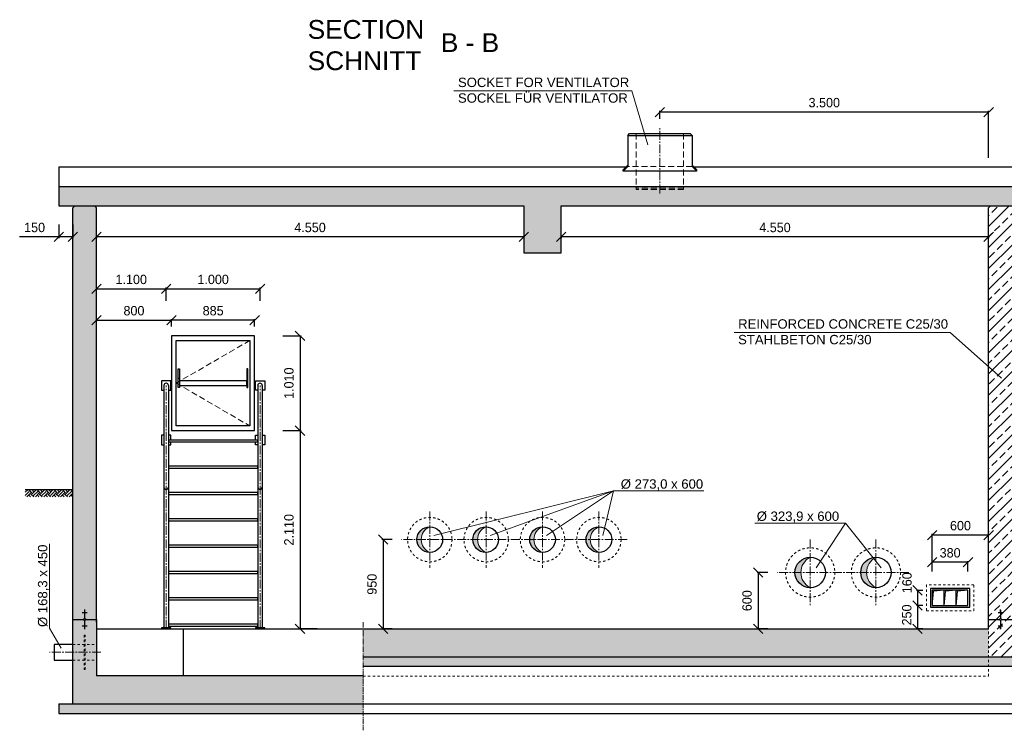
# Model space of a CAD drawing. Header units: millimetres. Extents: x -2065 to 128713, y -54195 to 32418.
# Tile 18 of 61: x 2333 to 12817, y -26317 to -18753. Entities that reach past the tile are written whole.
import ezdxf

# ---------------------------------------------------------------- set-up
doc = ezdxf.new("R2010")
doc.units = ezdxf.units.MM
for name, pattern in [('HIDDEN', [9.525, 6.35, -3.175]), ('JIS_02_1.0', [2, 1, -1]), ('MITTE2', [28.575, 19.05, -3.175, 3.175, -3.175])]:
    doc.linetypes.add(name, pattern=pattern)
doc.layers.add('Bemaßung', color=7, linetype='Continuous', lineweight=9)
for name, color, linetype in [('Beschriftung', 7, 'Continuous'), ('P-MU050ENTL', 7, 'Continuous'), ('POL_Bema', 7, 'Continuous')]:
    doc.layers.add(name, color=color, linetype=linetype)
doc.styles.add('LBB3.5M1000', font='isocp.shx', dxfattribs={"height": 3.5})
doc.dimstyles.new('DIN', dxfattribs={"dimtxt": 2.5, "dimasz": 2.5, "dimexe": 1.25, "dimexo": 0.625, "dimtad": 1, "dimtih": 1, "dimdec": 4, "dimdsep": 46, "dimlunit": 6, "dimtxsty": 'Standard', "dimcen": 2.5, "dimadec": 0, "dimazin": 0, "dimtfac": 1, "dimtdec": 4, "dimtmove": 0, "dimatfit": 3, "dimfxl": 0, "dimtvp": 1, "dimtolj": 1, "dimtzin": 0, "dimarcsym": 0})
pattern_1 = [(45, (0, 522.54), (-112.2532, 112.2532), []), (45, (112.25, 522.54), (-112.2532, 112.2532), [79.375, -39.6875])]

# ---------------------------------------------------------------- blocks, each defined once
blk = doc.blocks.new('_Oblique')
at = {"layer": 'POL_Bema', "color": 0, "lineweight": -2}
blk.add_line((-0.5, -0.5), (0.5, 0.5), dxfattribs=at)
blk = doc.blocks.new('*D120')
at = {"layer": 'Bemaßung', "color": 0, "lineweight": -2, "transparency": 16777216}
for p, q in [((12050, -24627), (12050, -24226)), ((12650, -24239), (12050, -24239)), ((12650, -24627), (12650, -24226))]:
    blk.add_line(p, q, dxfattribs=at)
at = {"layer": 'DEFPOINTS', "color": 0, "transparency": 16777216}
for p in [(12050, -24239), (12050, -24827), (12650, -24827)]:
    blk.add_point(p, dxfattribs=at)
at = {"layer": 'Bemaßung', "color": 0, "lineweight": -2, "transparency": 16777216, "xscale": 100, "yscale": 100, "zscale": 100, "rotation": 180}
blk.add_blockref('_Oblique', (12050, -24239), dxfattribs=at)
at = {"layer": 'Bemaßung', "color": 0, "lineweight": -2, "transparency": 16777216, "xscale": 100, "yscale": 100, "zscale": 100}
blk.add_blockref('_Oblique', (12650, -24239), dxfattribs=at)
at = {"layer": 'Bemaßung', "color": 0, "transparency": 16777216, "insert": (12350, -24139), "char_height": 100, "attachment_point": 5}
blk.add_mtext('\\A1;600', dxfattribs=at)
blk = doc.blocks.new('*D121')
at = {"layer": 'Bemaßung', "color": 0, "lineweight": -2, "transparency": 16777216}
for p, q in [((12050, -24627), (12050, -24515)), ((12430, -24528), (12050, -24528)), ((12430, -24627), (12430, -24515))]:
    blk.add_line(p, q, dxfattribs=at)
at = {"layer": 'DEFPOINTS', "color": 0, "transparency": 16777216}
for p in [(12050, -24528), (12050, -24827), (12430, -24827)]:
    blk.add_point(p, dxfattribs=at)
at = {"layer": 'Bemaßung', "color": 0, "lineweight": -2, "transparency": 16777216, "xscale": 100, "yscale": 100, "zscale": 100, "rotation": 180}
blk.add_blockref('_Oblique', (12050, -24528), dxfattribs=at)
at = {"layer": 'Bemaßung', "color": 0, "lineweight": -2, "transparency": 16777216, "xscale": 100, "yscale": 100, "zscale": 100}
blk.add_blockref('_Oblique', (12430, -24528), dxfattribs=at)
at = {"layer": 'Bemaßung', "color": 0, "transparency": 16777216, "insert": (12240, -24428), "char_height": 100, "attachment_point": 5}
blk.add_mtext('\\A1;380', dxfattribs=at)
blk = doc.blocks.new('*D122')
at = {"layer": 'Bemaßung', "color": 0, "lineweight": -2, "transparency": 16777216}
for p, q in [((11950, -24987), (11881, -24987)), ((11894, -24987), (11894, -25237)), ((11950, -25237), (11881, -25237))]:
    blk.add_line(p, q, dxfattribs=at)
at = {"layer": 'DEFPOINTS', "color": 0, "transparency": 16777216}
for p in [(12050, -24987), (11894, -25237), (12050, -25237)]:
    blk.add_point(p, dxfattribs=at)
at = {"layer": 'Bemaßung', "color": 0, "lineweight": -2, "transparency": 16777216, "xscale": 100, "yscale": 100, "zscale": 100}
for p, rotation in [((11894, -24987), 90), ((11894, -25237), 270)]:
    blk.add_blockref('_Oblique', p, dxfattribs=dict(at, rotation=rotation))
at = {"layer": 'Bemaßung', "color": 0, "transparency": 16777216, "insert": (11779, -25089), "char_height": 100, "attachment_point": 5, "rotation": 90}
blk.add_mtext('\\A1;250', dxfattribs=at)
blk = doc.blocks.new('*D123')
at = {"layer": 'Bemaßung', "color": 0, "lineweight": -2, "transparency": 16777216}
for p, q in [((11950, -24827), (11881, -24827)), ((11894, -24827), (11894, -24987)), ((11950, -24987), (11881, -24987))]:
    blk.add_line(p, q, dxfattribs=at)
at = {"layer": 'DEFPOINTS', "color": 0, "transparency": 16777216}
for p in [(12050, -24827), (11894, -24987), (12050, -24987)]:
    blk.add_point(p, dxfattribs=at)
at = {"layer": 'Bemaßung', "color": 0, "lineweight": -2, "transparency": 16777216, "xscale": 100, "yscale": 100, "zscale": 100}
for p, rotation in [((11894, -24827), 90), ((11894, -24987), 270)]:
    blk.add_blockref('_Oblique', p, dxfattribs=dict(at, rotation=rotation))
at = {"layer": 'Bemaßung', "color": 0, "transparency": 16777216, "insert": (11781, -24746), "char_height": 100, "attachment_point": 5, "rotation": 90}
blk.add_mtext('\\A1;160', dxfattribs=at)
blk = doc.blocks.new('*D170')
at = {"layer": 'Bemaßung', "color": 0, "lineweight": -2, "transparency": 16777216}
for p, q in [((10300, -24637), (10184, -24637)), ((10197, -24637), (10197, -25237)), ((10300, -25237), (10184, -25237))]:
    blk.add_line(p, q, dxfattribs=at)
at = {"layer": 'DEFPOINTS', "color": 0, "transparency": 16777216}
for p in [(10400, -24637), (10197, -25237), (10400, -25237)]:
    blk.add_point(p, dxfattribs=at)
at = {"layer": 'Bemaßung', "color": 0, "lineweight": -2, "transparency": 16777216, "xscale": 100, "yscale": 100, "zscale": 100}
for p, rotation in [((10197, -24637), 90), ((10197, -25237), 270)]:
    blk.add_blockref('_Oblique', p, dxfattribs=dict(at, rotation=rotation))
at = {"layer": 'Bemaßung', "color": 0, "transparency": 16777216, "insert": (10078, -24937), "char_height": 100, "attachment_point": 5, "rotation": 90}
blk.add_mtext('\\A1;600', dxfattribs=at)
blk = doc.blocks.new('*D393')
at = {"layer": 'Bemaßung', "color": 0, "lineweight": -2, "transparency": 16777216}
for p, q in [((8100, -21065), (8100, -21077)), ((12650, -21065), (8100, -21065)), ((12650, -21065), (12650, -21077))]:
    blk.add_line(p, q, dxfattribs=at)
at = {"layer": 'DEFPOINTS', "color": 0, "transparency": 16777216}
for p in [(8100, -20965), (12650, -20965), (8100, -21065)]:
    blk.add_point(p, dxfattribs=at)
at = {"layer": 'Bemaßung', "color": 0, "lineweight": -2, "transparency": 16777216, "xscale": 100, "yscale": 100, "zscale": 100, "rotation": 180}
blk.add_blockref('_Oblique', (8100, -21065), dxfattribs=at)
at = {"layer": 'Bemaßung', "color": 0, "lineweight": -2, "transparency": 16777216, "xscale": 100, "yscale": 100, "zscale": 100}
blk.add_blockref('_Oblique', (12650, -21065), dxfattribs=at)
at = {"layer": 'Bemaßung', "color": 0, "transparency": 16777216, "insert": (10375, -20965), "char_height": 100, "attachment_point": 5}
blk.add_mtext('\\A1;4.550', dxfattribs=at)
blk = doc.blocks.new('*D394')
at = {"color": 0, "lineweight": -2, "transparency": 16777216}
for p, q in [((9150, -19809), (9150, -19723)), ((12650, -19736), (9150, -19736)), ((12650, -20224), (12650, -19723))]:
    blk.add_line(p, q, dxfattribs=at)
at = {"layer": 'DEFPOINTS', "color": 0, "transparency": 16777216}
for p in [(9150, -19736), (9150, -19909), (12650, -20324)]:
    blk.add_point(p, dxfattribs=at)
at = {"color": 0, "lineweight": -2, "transparency": 16777216, "xscale": 100, "yscale": 100, "zscale": 100, "rotation": 180}
blk.add_blockref('_Oblique', (9150, -19736), dxfattribs=at)
at = {"color": 0, "lineweight": -2, "transparency": 16777216, "xscale": 100, "yscale": 100, "zscale": 100}
blk.add_blockref('_Oblique', (12650, -19736), dxfattribs=at)
at = {"color": 0, "transparency": 16777216, "insert": (10900, -19636), "char_height": 100, "attachment_point": 5}
blk.add_mtext('\\A1;3.500', dxfattribs=at)
blk = doc.blocks.new('*D395')
at = {"color": 0, "lineweight": -2, "transparency": 16777216}
for p, q in [((2750, -20934), (2750, -21077)), ((2900, -20934), (2900, -21077)), ((2750, -21065), (2333, -21065)), ((2900, -21065), (2750, -21065))]:
    blk.add_line(p, q, dxfattribs=at)
at = {"layer": 'DEFPOINTS', "color": 0, "transparency": 16777216}
for p in [(2750, -20734), (2900, -20734), (2750, -21065)]:
    blk.add_point(p, dxfattribs=at)
at = {"color": 0, "lineweight": -2, "transparency": 16777216, "xscale": 100, "yscale": 100, "zscale": 100, "rotation": 180}
blk.add_blockref('_Oblique', (2750, -21065), dxfattribs=at)
at = {"color": 0, "lineweight": -2, "transparency": 16777216, "xscale": 100, "yscale": 100, "zscale": 100}
blk.add_blockref('_Oblique', (2900, -21065), dxfattribs=at)
at = {"color": 0, "transparency": 16777216, "insert": (2492, -20965), "char_height": 100, "attachment_point": 5}
blk.add_mtext('\\A1;150', dxfattribs=at)
blk = doc.blocks.new('*D487')
at = {"layer": 'Bemaßung', "color": 0, "lineweight": -2, "transparency": 16777216}
for p, q in [((3950, -22017), (3950, -21939)), ((4835, -21951), (3950, -21951)), ((4835, -22017), (4835, -21939))]:
    blk.add_line(p, q, dxfattribs=at)
at = {"layer": 'DEFPOINTS', "color": 0, "transparency": 16777216}
for p in [(3950, -21951), (3950, -22117), (4835, -22117)]:
    blk.add_point(p, dxfattribs=at)
at = {"layer": 'Bemaßung', "color": 0, "lineweight": -2, "transparency": 16777216, "xscale": 100, "yscale": 100, "zscale": 100, "rotation": 180}
blk.add_blockref('_Oblique', (3950, -21951), dxfattribs=at)
at = {"layer": 'Bemaßung', "color": 0, "lineweight": -2, "transparency": 16777216, "xscale": 100, "yscale": 100, "zscale": 100}
blk.add_blockref('_Oblique', (4835, -21951), dxfattribs=at)
at = {"layer": 'Bemaßung', "color": 0, "transparency": 16777216, "insert": (4393, -21851), "char_height": 100, "attachment_point": 5}
blk.add_mtext('\\A1;885', dxfattribs=at)
blk = doc.blocks.new('*D485')
at = {"layer": 'Bemaßung', "color": 0, "lineweight": -2, "transparency": 16777216}
for p, q in [((3150, -22017), (3150, -21939)), ((3150, -21951), (3950, -21951)), ((3950, -22017), (3950, -21939))]:
    blk.add_line(p, q, dxfattribs=at)
at = {"layer": 'DEFPOINTS', "color": 0, "transparency": 16777216}
for p in [(3950, -21951), (3150, -22117), (3950, -22117)]:
    blk.add_point(p, dxfattribs=at)
at = {"layer": 'Bemaßung', "color": 0, "lineweight": -2, "transparency": 16777216, "xscale": 100, "yscale": 100, "zscale": 100, "rotation": 180}
blk.add_blockref('_Oblique', (3150, -21951), dxfattribs=at)
at = {"layer": 'Bemaßung', "color": 0, "lineweight": -2, "transparency": 16777216, "xscale": 100, "yscale": 100, "zscale": 100}
blk.add_blockref('_Oblique', (3950, -21951), dxfattribs=at)
at = {"layer": 'Bemaßung', "color": 0, "transparency": 16777216, "insert": (3550, -21851), "char_height": 100, "attachment_point": 5}
blk.add_mtext('\\A1;800', dxfattribs=at)
blk = doc.blocks.new('*D488')
at = {"layer": 'Bemaßung', "color": 0, "lineweight": -2, "transparency": 16777216}
for p, q in [((3893, -21747), (3893, -21605)), ((3893, -21618), (4893, -21618)), ((4893, -21747), (4893, -21605))]:
    blk.add_line(p, q, dxfattribs=at)
at = {"layer": 'DEFPOINTS', "color": 0, "transparency": 16777216}
for p in [(4893, -21618), (3893, -22647), (4893, -22647)]:
    blk.add_point(p, dxfattribs=at)
at = {"layer": 'Bemaßung', "color": 0, "lineweight": -2, "transparency": 16777216, "xscale": 100, "yscale": 100, "zscale": 100, "rotation": 180}
blk.add_blockref('_Oblique', (3893, -21618), dxfattribs=at)
at = {"layer": 'Bemaßung', "color": 0, "lineweight": -2, "transparency": 16777216, "xscale": 100, "yscale": 100, "zscale": 100}
blk.add_blockref('_Oblique', (4893, -21618), dxfattribs=at)
at = {"layer": 'Bemaßung', "color": 0, "transparency": 16777216, "insert": (4393, -21518), "char_height": 100, "attachment_point": 5}
blk.add_mtext('\\A1;1.000', dxfattribs=at)
blk = doc.blocks.new('*D486')
at = {"layer": 'Bemaßung', "color": 0, "lineweight": -2, "transparency": 16777216}
for p, q in [((3150, -21747), (3150, -21605)), ((3150, -21618), (3893, -21618)), ((3893, -21747), (3893, -21605))]:
    blk.add_line(p, q, dxfattribs=at)
at = {"layer": 'DEFPOINTS', "color": 0, "transparency": 16777216}
for p in [(3893, -21618), (3150, -22647), (3893, -22647)]:
    blk.add_point(p, dxfattribs=at)
at = {"layer": 'Bemaßung', "color": 0, "lineweight": -2, "transparency": 16777216, "xscale": 100, "yscale": 100, "zscale": 100, "rotation": 180}
blk.add_blockref('_Oblique', (3150, -21618), dxfattribs=at)
at = {"layer": 'Bemaßung', "color": 0, "lineweight": -2, "transparency": 16777216, "xscale": 100, "yscale": 100, "zscale": 100}
blk.add_blockref('_Oblique', (3893, -21618), dxfattribs=at)
at = {"layer": 'Bemaßung', "color": 0, "transparency": 16777216, "insert": (3521, -21518), "char_height": 100, "attachment_point": 5}
blk.add_mtext('\\A1;1.100', dxfattribs=at)
blk = doc.blocks.new('*D483')
at = {"layer": 'Bemaßung', "color": 0, "lineweight": -2, "transparency": 16777216}
for p, q in [((5135, -23127), (5331, -23127)), ((5318, -23127), (5318, -25237)), ((5500, -25237), (5331, -25237))]:
    blk.add_line(p, q, dxfattribs=at)
at = {"layer": 'DEFPOINTS', "color": 0, "transparency": 16777216}
for p in [(4835, -23127), (5200, -25237), (5318, -25237)]:
    blk.add_point(p, dxfattribs=at)
at = {"layer": 'Bemaßung', "color": 0, "lineweight": -2, "transparency": 16777216, "xscale": 100, "yscale": 100, "zscale": 100}
for p, rotation in [((5318, -23127), 90), ((5318, -25237), 270)]:
    blk.add_blockref('_Oblique', p, dxfattribs=dict(at, rotation=rotation))
at = {"layer": 'Bemaßung', "color": 0, "transparency": 16777216, "insert": (5200, -24182), "char_height": 100, "attachment_point": 5, "rotation": 90}
blk.add_mtext('\\A1;2.110', dxfattribs=at)
blk = doc.blocks.new('*D484')
at = {"layer": 'Bemaßung', "color": 0, "lineweight": -2, "transparency": 16777216}
for p, q in [((5135, -22117), (5331, -22117)), ((5318, -22117), (5318, -23127)), ((5135, -23127), (5331, -23127))]:
    blk.add_line(p, q, dxfattribs=at)
at = {"layer": 'DEFPOINTS', "color": 0, "transparency": 16777216}
for p in [(4835, -22117), (4835, -23127), (5318, -23127)]:
    blk.add_point(p, dxfattribs=at)
at = {"layer": 'Bemaßung', "color": 0, "lineweight": -2, "transparency": 16777216, "xscale": 100, "yscale": 100, "zscale": 100}
for p, rotation in [((5318, -22117), 90), ((5318, -23127), 270)]:
    blk.add_blockref('_Oblique', p, dxfattribs=dict(at, rotation=rotation))
at = {"layer": 'Bemaßung', "color": 0, "transparency": 16777216, "insert": (5200, -22622), "char_height": 100, "attachment_point": 5, "rotation": 90}
blk.add_mtext('\\A1;1.010', dxfattribs=at)
blk = doc.blocks.new('*D489')
at = {"layer": 'Bemaßung', "color": 0, "lineweight": -2, "transparency": 16777216}
for p, q in [((6300, -24287), (6190, -24287)), ((6203, -24287), (6203, -25237)), ((6300, -25237), (6190, -25237))]:
    blk.add_line(p, q, dxfattribs=at)
at = {"layer": 'DEFPOINTS', "color": 0, "transparency": 16777216}
for p in [(6400, -24287), (6203, -25237), (6400, -25237)]:
    blk.add_point(p, dxfattribs=at)
at = {"layer": 'Bemaßung', "color": 0, "lineweight": -2, "transparency": 16777216, "xscale": 100, "yscale": 100, "zscale": 100}
for p, rotation in [((6203, -24287), 90), ((6203, -25237), 270)]:
    blk.add_blockref('_Oblique', p, dxfattribs=dict(at, rotation=rotation))
at = {"layer": 'Bemaßung', "color": 0, "transparency": 16777216, "insert": (6085, -24762), "char_height": 100, "attachment_point": 5, "rotation": 90}
blk.add_mtext('\\A1;950', dxfattribs=at)
blk = doc.blocks.new('*D490')
at = {"layer": 'Bemaßung', "color": 0, "lineweight": -2, "transparency": 16777216}
for p, q in [((3150, -21065), (3150, -21077)), ((7700, -21065), (3150, -21065)), ((7700, -21065), (7700, -21077))]:
    blk.add_line(p, q, dxfattribs=at)
at = {"layer": 'DEFPOINTS', "color": 0, "transparency": 16777216}
for p in [(3150, -20965), (7700, -20965), (3150, -21065)]:
    blk.add_point(p, dxfattribs=at)
at = {"layer": 'Bemaßung', "color": 0, "lineweight": -2, "transparency": 16777216, "xscale": 100, "yscale": 100, "zscale": 100, "rotation": 180}
blk.add_blockref('_Oblique', (3150, -21065), dxfattribs=at)
at = {"layer": 'Bemaßung', "color": 0, "lineweight": -2, "transparency": 16777216, "xscale": 100, "yscale": 100, "zscale": 100}
blk.add_blockref('_Oblique', (7700, -21065), dxfattribs=at)
at = {"layer": 'Bemaßung', "color": 0, "transparency": 16777216, "insert": (5425, -20965), "char_height": 100, "attachment_point": 5}
blk.add_mtext('\\A1;4.550', dxfattribs=at)

msp = doc.modelspace()

# ---------------------------------------------------------------- hatches: boundary and pattern name
at = {"lineweight": 5}
h = msp.add_hatch(dxfattribs=at)
h.set_pattern_fill('ANSI33', color=256, scale=25)
h.set_pattern_definition([(45, (10525, -23284.89), (-112.2532, 112.2532), []), (45, (10637.25, -23284.89), (-112.2532, 112.2532), [79.375, -39.6875])])
h.paths.add_polyline_path([(2750, -20733.76054), (2750, -20533.02249), (18300, -20533.02249), (18300, -20733.76054), (8100, -20733.76054), (8100, -21233.98549), (7700, -21233.98549), (7700, -20733.76054)])
h.paths.add_polyline_path([(5991.64545, -25736.76054), (5991.64545, -26036.76054), (2900, -26036.76054), (2900, -20753.76054), (2920, -20733.76054), (3130, -20733.76054), (3150, -20753.76054), (3150, -25736.76054)])
h.paths.add_polyline_path([(5991.64545, -25236.76054), (12650, -25236.76054), (12650, -25536.76054), (5991.64545, -25536.76054)])
h = msp.add_hatch(dxfattribs=at)
h.set_pattern_fill('ANSI33', color=256, scale=25)
h.set_pattern_definition(pattern_1)
h.paths.add_polyline_path([(13680, -24288.62716), (13680, -24285.10726), (13675, -24285.10726), (13675, -24288.62716)], flags=17)
edge = h.paths.add_edge_path()
edge.add_line((13800, -24384.76054), (13685.35253, -24384.76054))
edge.add_arc((13675, -24384.76054), 10.35253, -180, 0, ccw=False)
edge.add_line((13664.64747, -24384.76054), (13550, -24384.76054))
edge.add_line((13550, -24384.76054), (13550, -24484.76054))
edge.add_line((13550, -24484.76054), (13542, -24484.76054))
edge.add_line((13542, -24484.76054), (12908, -24484.76054))
edge.add_line((12908, -24484.76054), (12900, -24484.76054))
edge.add_line((12900, -24484.76054), (12900, -20753.76054))
edge.add_line((12900, -20753.76054), (12880, -20733.76054))
edge.add_line((12880, -20733.76054), (12670, -20733.76054))
edge.add_line((12670, -20733.76054), (12650, -20753.76054))
edge.add_line((12650, -20753.76054), (12650, -25136.76054))
edge.add_line((12650, -25136.76054), (12764.64747, -25136.76054))
edge.add_arc((12775, -25136.76054), 10.35253, 0, 180, ccw=False)
edge.add_line((12785.35253, -25136.76054), (12900, -25136.76054))
edge.add_line((12900, -25136.76054), (12900, -24784.76054))
edge.add_line((12900, -24784.76054), (13800, -24784.76054))
edge.add_line((13800, -24784.76054), (13800, -24384.76054))
h.paths.add_polyline_path([(13675, -24456.25458), (13675, -24459.77448), (13680, -24459.77448), (13700, -24456.25458)], flags=16)
h.paths.add_polyline_path([(12775, -25065.2665), (12775, -25061.74659), (12770, -25061.74659), (12750, -25065.2665)], flags=16)
h = msp.add_hatch(dxfattribs=at)
h.set_pattern_fill('EARTH', color=256, scale=10, angle=45)
h.set_pattern_definition([(45, (-15014.69, 321.554), (7e-15, 89.80256), [63.5, -63.5]), (45, (-15031.53, 338.39), (7e-15, 89.80256), [63.5, -63.5]), (45, (-15048.37, 355.23), (7e-15, 89.80256), [63.5, -63.5]), (135, (-15048.37, 366.456), (-89.80256, 7e-15), [63.5, -63.5]), (135, (-15031.53, 383.293), (-89.80256, 7e-15), [63.5, -63.5]), (135, (-15014.69, 400.13), (-89.80256, 7e-15), [63.5, -63.5])])
h.paths.add_polyline_path([(2392.30297, -23754.76054), (2896.57062, -23754.76054), (2896.57062, -23832.1036), (2392.30297, -23832.1036)])
h = msp.add_hatch(color=256, dxfattribs=at)
h.dxf.hatch_style = 1
h.paths.add_polyline_path([(6700, -24150.26054, 0.4142135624), (6563.5, -24286.76054), (6608.65875, -24286.76054, -0.3037195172)])
h.paths.add_polyline_path([(6608.65875, -24286.76054), (6563.5, -24286.76054, 0.4142135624), (6700, -24423.26054, -0.3037195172)])
h = msp.add_hatch(color=256, dxfattribs=at)
h.dxf.hatch_style = 1
h.paths.add_polyline_path([(7300, -24150.26054, 0.4142135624), (7163.5, -24286.76054), (7208.65875, -24286.76054, -0.3037195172)])
h.paths.add_polyline_path([(7208.65875, -24286.76054), (7163.5, -24286.76054, 0.4142135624), (7300, -24423.26054, -0.3037195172)])
h = msp.add_hatch(color=256, dxfattribs=at)
h.dxf.hatch_style = 1
h.paths.add_polyline_path([(7900, -24150.26054, 0.4142135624), (7763.5, -24286.76054), (7808.65875, -24286.76054, -0.3037195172)])
h.paths.add_polyline_path([(7808.65875, -24286.76054), (7763.5, -24286.76054, 0.4142135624), (7900, -24423.26054, -0.3037195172)])
h = msp.add_hatch(color=256, dxfattribs=at)
h.dxf.hatch_style = 1
h.paths.add_polyline_path([(8500, -24150.26054, 0.4142135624), (8363.5, -24286.76054), (8408.65875, -24286.76054, -0.3037195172)])
h.paths.add_polyline_path([(8408.65875, -24286.76054), (8363.5, -24286.76054, 0.4142135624), (8500, -24423.26054, -0.3037195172)])
h = msp.add_hatch(color=256, dxfattribs=at)
h.dxf.hatch_style = 1
h.paths.add_polyline_path([(10750, -24474.81054, 0.4142135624), (10588.05, -24636.76054), (10650.97315, -24636.76054, -0.2815049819)])
h.paths.add_polyline_path([(10650.97315, -24636.76054), (10588.05, -24636.76054, 0.4142135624), (10750, -24798.71054, -0.2815049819)])
h = msp.add_hatch(color=256, dxfattribs=at)
h.dxf.hatch_style = 1
h.paths.add_polyline_path([(11450, -24474.81054, 0.4142135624), (11288.05, -24636.76054), (11350.97315, -24636.76054, -0.2815049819)])
h.paths.add_polyline_path([(11350.97315, -24636.76054), (11288.05, -24636.76054, 0.4142135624), (11450, -24798.71054, -0.2815049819)])
at = {"lineweight": 18}
h = msp.add_hatch(color=256, dxfattribs=at)
h.dxf.hatch_style = 1
h.paths.add_polyline_path([(12063.56353, -24836.72869), (12176.666, -24826.76054), (12050, -24826.76054), (12050, -24986.76054)])
h = msp.add_hatch(color=256, dxfattribs=at)
h.dxf.hatch_style = 1
h.paths.add_polyline_path([(12190.22953, -24836.72869), (12303.332, -24826.76054), (12176.666, -24826.76054), (12176.666, -24986.76054)])
h = msp.add_hatch(color=256, dxfattribs=at)
h.dxf.hatch_style = 1
h.paths.add_polyline_path([(12316.89753, -24836.72869), (12430, -24826.76054), (12303.334, -24826.76054), (12303.334, -24986.76054)])
at = {"lineweight": 5}
h = msp.add_hatch(dxfattribs=at)
h.set_pattern_fill('ANSI33', color=256, scale=25)
h.set_pattern_definition([(45, (2900, 522.54), (-112.2532, 112.2532), []), (45, (3012.25, 522.54), (-112.2532, 112.2532), [79.375, -39.6875])])
h.paths.add_polyline_path([(3035.35253, -25136.76054, 1), (3014.64747, -25136.76054, 1)])
h = msp.add_hatch(dxfattribs=at)
h.set_pattern_fill('ANSI33', color=256, scale=25)
h.set_pattern_definition(pattern_1)
h.paths.add_polyline_path([(12900, -25136.76054), (12785.35253, -25136.76054, -1), (12764.64747, -25136.76054), (12650, -25136.76054), (12650, -25236.76054), (12650, -25536.76054), (12900, -25536.76054)])
h = msp.add_hatch(dxfattribs=at)
h.set_pattern_fill('ANSI33', color=256, scale=25)
h.set_pattern_definition([(45, (0, -8241.26), (-112.2532, 112.2532), []), (45, (112.25, -8241.26), (-112.2532, 112.2532), [79.375, -39.6875])])
h.paths.add_polyline_path([(12764.64747, -25136.76054, 1), (12785.35253, -25136.76054, 1)])
h = msp.add_hatch()
h.set_pattern_fill('BETON_UNBEWEHRT', color=256, scale=200, angle=90, pattern_type=2)
h.set_pattern_definition([(135, (7900, -25801.405), (-35.35534, -35.35534), [25, -12.5])])
h.paths.add_polyline_path([(13050, -25536.76054), (5991.64545, -25536.76054), (5991.64545, -25636.76054), (13050, -25636.76054)])
h.paths.add_polyline_path([(2750, -26136.76054), (5991.64545, -26136.76054), (5991.64545, -26036.76054), (2750, -26036.76054)])

# ---------------------------------------------------------------- linework, layer by layer
at = {"linetype": 'MITTE2', "lineweight": 18, "ltscale": 5}
for p, q in [((9150, -20603.73458), (9150, -19908.66219)), ((3892.5, -25236.76054), (3892.5, -22646.76054)), ((4892.5, -25236.76054), (4892.5, -22646.76054)), ((6700, -23986.76054), (6700, -24586.76054)), ((7300, -23986.76054), (7300, -24586.76054)), ((7900, -23986.76054), (7900, -24586.76054)), ((8500, -23986.76054), (8500, -24586.76054)), ((8800, -24286.76054), (6400, -24286.76054)), ((10750, -24286.76054), (10750, -24986.76054)), ((11450, -24286.76054), (11450, -24986.76054)), ((11800, -24636.76054), (10400, -24636.76054)), ((3199, -25486.76054), (2649, -25486.76054))]:
    msp.add_line(p, q, dxfattribs=at)
for p, q in [((8807.5, -19985.53302), (8827.5, -19965.53302)), ((8807.5, -19985.53302), (8807.5, -20315.53302)), ((8807.5, -19985.53302), (9492.5, -19985.53302)), ((8827.5, -19965.53302), (9472.5, -19965.53302)), ((9492.5, -19985.53302), (9472.5, -19965.53302)), ((9492.5, -19985.53302), (9492.5, -20315.53302)), ((8784.25878, -20323.62425), (2750, -20323.62425)), ((2750, -20323.62425), (2750, -20687.25938)), ((8807.5, -20300.38302), (8757.5, -20350.38302)), ((8807.5, -20315.53302), (8757.5, -20365.53302)), ((9492.5, -20300.38302), (9542.5, -20350.38302)), ((9492.5, -20315.53302), (9542.5, -20365.53302)), ((18300, -20323.62425), (9515.74122, -20323.62425)), ((8757.5, -20365.53302), (8757.5, -20350.38302)), ((9542.5, -20365.53302), (8757.5, -20365.53302)), ((9542.5, -20365.53302), (9542.5, -20350.38302)), ((18300, -20533.02249), (2750, -20533.02249)), ((2750, -20533.02249), (2750, -20733.76054)), ((2750, -20733.76054), (7700, -20733.76054)), ((2900, -20753.76054), (2920, -20733.76054)), ((2900, -25166.76054), (2900, -20753.76054)), ((3150, -20753.76054), (3130, -20733.76054)), ((3150, -25166.76054), (3150, -20753.76054)), ((7700, -20733.76054), (7700, -21233.98549)), ((8100, -20733.76054), (18300, -20733.76054)), ((8100, -21233.98549), (8100, -20733.76054)), ((12650, -20753.76054), (12670, -20733.76054)), ((12650, -25236.76054), (12650, -20753.76054)), ((7700, -21233.98549), (8100, -21233.98549)), ((4021.68057, -22568.47158), (4033.97141, -22568.47158)), ((4763.31943, -22568.47158), (4751.02859, -22568.47158)), ((3868.35, -22646.76054), (3868.35, -25226.76054)), ((3916.65, -22646.76054), (3916.65, -25226.76054)), ((4868.35, -22646.76054), (4868.35, -25226.76054)), ((4916.65, -22646.76054), (4916.65, -25226.76054)), ((2392.30297, -23754.76054), (2900, -23754.76054)), ((12650, -24484.76054), (12650, -24384.76054)), ((12176.668, -24986.76054), (12176.668, -24826.76054)), ((12303.334, -24986.76054), (12303.334, -24826.76054)), ((3030, -25037.10726), (3020, -25037.10726)), ((3030, -25040.62716), (3020, -25040.62716)), ((3030, -25044.14707), (3020, -25044.14707)), ((3030, -25047.66697), (3020, -25047.66697)), ((3030, -25051.18688), (3020, -25051.18688)), ((3030, -25054.70678), (3020, -25054.70678)), ((3025, -25036.76054), (3025, -25126.40801)), ((12780, -25037.10726), (12770, -25037.10726)), ((12780, -25040.62716), (12770, -25040.62716)), ((12780, -25044.14707), (12770, -25044.14707)), ((12780, -25047.66697), (12770, -25047.66697)), ((12780, -25051.18688), (12770, -25051.18688)), ((12780, -25054.70678), (12770, -25054.70678)), ((12775, -25036.76054), (12775, -25126.40801)), ((2900, -25136.76054), (3014.64747, -25136.76054)), ((3050, -25065.2665), (3000, -25065.2665)), ((3030, -25058.22669), (3020, -25058.22669)), ((3030, -25061.74659), (3020, -25061.74659)), ((3025, -25147.11307), (3025, -25236.76054)), ((3035.35253, -25136.76054), (3150, -25136.76054)), ((3150, -25136.76054), (3150, -25236.76054)), ((12650, -25136.76054), (12764.64747, -25136.76054)), ((12800, -25065.2665), (12750, -25065.2665)), ((12780, -25058.22669), (12770, -25058.22669)), ((12780, -25061.74659), (12770, -25061.74659)), ((12775, -25147.11307), (12775, -25236.76054)), ((12785.35253, -25136.76054), (12900, -25136.76054)), ((2900, -26036.76054), (2900, -25166.76054)), ((3050, -25208.25458), (3000, -25208.25458)), ((3030, -25211.77448), (3020, -25211.77448)), ((3030, -25215.29439), (3020, -25215.29439)), ((3030, -25218.81429), (3020, -25218.81429)), ((3030, -25222.3342), (3020, -25222.3342)), ((3030, -25225.8541), (3020, -25225.8541)), ((3030, -25229.37401), (3020, -25229.37401)), ((3030, -25232.89391), (3020, -25232.89391)), ((3030, -25236.41382), (3020, -25236.41382)), ((3150, -25236.76054), (12650, -25236.76054)), ((3150, -25236.76054), (3150, -25736.76054)), ((4075, -25236.76054), (4075, -25736.76054)), ((12800, -25208.25458), (12750, -25208.25458)), ((12780, -25211.77448), (12770, -25211.77448)), ((12780, -25215.29439), (12770, -25215.29439)), ((12780, -25218.81429), (12770, -25218.81429)), ((12780, -25222.3342), (12770, -25222.3342)), ((12780, -25225.8541), (12770, -25225.8541)), ((12780, -25229.37401), (12770, -25229.37401)), ((12780, -25232.89391), (12770, -25232.89391)), ((12780, -25236.41382), (12770, -25236.41382)), ((13050, -25536.76054), (5991.64545, -25536.76054)), ((13050, -25636.76054), (5991.64545, -25636.76054)), ((5991.64545, -25736.76054), (3150, -25736.76054)), ((2750, -26036.76054), (5991.64545, -26036.76054)), ((2750, -26036.76054), (2750, -26136.76054)), ((5991.64545, -26036.76054), (13050, -26036.76054)), ((2750, -26136.76054), (13050, -26136.76054))]:
    msp.add_line(p, q)
at = {"linetype": 'HIDDEN', "lineweight": 18, "ltscale": 10}
for p, q in [((8897.5, -19965.53302), (8897.5, -20561.34272)), ((9402.5, -19965.53302), (9402.5, -20561.34272)), ((9492.5, -20315.53302), (8807.5, -20315.53302)), ((9402.5, -20546.19272), (8897.5, -20546.19272)), ((9402.5, -20561.34272), (8897.5, -20561.34272)), ((4785, -22166.76054), (4000, -22621.76054)), ((4000, -22621.76054), (4785, -23076.76054))]:
    msp.add_line(p, q, dxfattribs=at)
at = {"lineweight": 18}
for p, q in [((12050, -24986.76054), (12063.56353, -24836.72869)), ((12176.666, -24826.76054), (12063.56353, -24836.72869)), ((12176.666, -24986.76054), (12190.22953, -24836.72869)), ((12303.332, -24826.76054), (12190.22953, -24836.72869)), ((12303.334, -24986.76054), (12316.89753, -24836.72869)), ((12430, -24826.76054), (12316.89753, -24836.72869))]:
    msp.add_line(p, q, dxfattribs=at)
at = {"linetype": 'MITTE2', "lineweight": 18, "ltscale": 3}
msp.add_line((5991.64545, -25166.76054), (5991.64545, -26316.76054), dxfattribs=at)
at = {"linetype": 'JIS_02_1.0', "lineweight": 18, "ltscale": 25}
for p, q in [((12650, -25741.76054), (12650, -25236.76054)), ((2900, -25402.61054), (3150, -25402.61054)), ((2900, -25570.91054), (3150, -25570.91054)), ((5991.64545, -25741.76054), (12650, -25741.76054))]:
    msp.add_line(p, q, dxfattribs=at)
for points in [[(3950, -23126.76054), (4835, -23126.76054), (4835, -22116.76054), (3950, -22116.76054)], [(4000, -22166.76054), (4785, -22166.76054), (4785, -23076.76054), (4000, -23076.76054)], [(4021.68057, -22469.1554), (4033.97141, -22469.1554), (4033.97141, -22667.78776), (4021.68057, -22667.78776)], [(4763.31943, -22469.1554), (4751.02859, -22469.1554), (4751.02859, -22667.78776), (4763.31943, -22667.78776)], [(4033.97141, -22645.91054), (4751.02859, -22645.91054), (4751.02859, -22597.61054), (4033.97141, -22597.61054)], [(3916.65, -23246.76054), (4868.35, -23246.76054), (4868.35, -23226.76054), (3916.65, -23226.76054)], [(3916.65, -23526.76054), (4868.35, -23526.76054), (4868.35, -23506.76054), (3916.65, -23506.76054)], [(3916.65, -23806.76054), (4868.35, -23806.76054), (4868.35, -23786.76054), (3916.65, -23786.76054)], [(3916.65, -24086.76054), (4868.35, -24086.76054), (4868.35, -24066.76054), (3916.65, -24066.76054)], [(3916.65, -24366.76054), (4868.35, -24366.76054), (4868.35, -24346.76054), (3916.65, -24346.76054)], [(3916.65, -24646.76054), (4868.35, -24646.76054), (4868.35, -24626.76054), (3916.65, -24626.76054)], [(12030, -25006.76054), (12450, -25006.76054), (12450, -24806.76054), (12030, -24806.76054)], [(12050, -24986.76054), (12430, -24986.76054), (12430, -24826.76054), (12050, -24826.76054)], [(3916.65, -24926.76054), (4868.35, -24926.76054), (4868.35, -24906.76054), (3916.65, -24906.76054)], [(3842.5, -25236.76054), (3942.5, -25236.76054), (3942.5, -25226.76054), (3842.5, -25226.76054)], [(3916.65, -25206.76054), (4868.35, -25206.76054), (4868.35, -25186.76054), (3916.65, -25186.76054)], [(4842.5, -25236.76054), (4942.5, -25236.76054), (4942.5, -25226.76054), (4842.5, -25226.76054)]]:
    msp.add_lwpolyline(points, close=True)
for points in [[(3916.65, -22696.76054), (3942.5, -22696.76054), (3942.5, -22596.76054), (3842.5, -22596.76054), (3842.5, -22696.76054), (3868.35, -22696.76054)], [(4868.35, -22696.76054), (4842.5, -22696.76054), (4842.5, -22596.76054), (4942.5, -22596.76054), (4942.5, -22696.76054), (4916.65, -22696.76054)], [(3868.35, -23176.76054), (3842.5, -23176.76054), (3842.5, -23276.76054), (3868.35, -23276.76054)], [(3942.5, -23226.76054), (3942.5, -23176.76054), (3916.65, -23176.76054)], [(3916.65, -23276.76054), (3942.5, -23276.76054), (3942.5, -23246.76054)], [(4842.5, -23226.76054), (4842.5, -23176.76054), (4868.35, -23176.76054)], [(4868.35, -23276.76054), (4842.5, -23276.76054), (4842.5, -23246.76054)], [(4916.65, -23176.76054), (4942.5, -23176.76054), (4942.5, -23276.76054), (4916.65, -23276.76054)]]:
    msp.add_lwpolyline(points)
for points in [[(11988.5, -25046.76054), (12491.5, -25046.76054), (12491.5, -24766.76054), (11988.5, -24766.76054)], [(3020, -25670.91054), (3030, -25670.91054), (3030, -25302.61054), (3020, -25302.61054)]]:
    msp.add_lwpolyline(points, close=True, dxfattribs=at)
for centre, radius in [((6700, -24286.76054), 236.5), ((7300, -24286.76054), 236.5), ((7900, -24286.76054), 236.5), ((8500, -24286.76054), 236.5), ((10750, -24636.76054), 261.95), ((11450, -24636.76054), 261.95)]:
    msp.add_circle(centre, radius, dxfattribs=at)
for centre, radius in [((6700, -24286.76054), 136.5), ((7294.38048, -24286.76054), 136.5), ((7900, -24286.76054), 136.5), ((8500, -24286.76054), 136.5), ((10750, -24636.76054), 161.95), ((11450, -24636.76054), 161.95), ((3025, -25136.76054), 10.35253), ((12775, -25136.76054), 10.35253)]:
    msp.add_circle(centre, radius)
for centre, start, end in [((3892.5, -22646.76054), 0, 180), ((4892.5, -22646.76054), 0, 180), ((3892.5, -23727.98969), 180, 0), ((4892.5, -23727.98969), 180, 0)]:
    msp.add_arc(centre, 24.15, start, end)
at = {"lineweight": 5}
for centre, radius, start, end in [((6756.3219, -24286.76054), 147.66315, 112.421761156, 247.578238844), ((7356.3219, -24286.76054), 147.66315, 112.421761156, 247.578238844), ((7956.3219, -24286.76054), 147.66315, 112.421761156, 247.578238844), ((8556.3219, -24286.76054), 147.66315, 112.421761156, 247.578238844), ((10832.9143, -24636.76054), 181.94116, 117.111298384, 242.888701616), ((11532.9143, -24636.76054), 181.94116, 117.111298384, 242.888701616)]:
    msp.add_arc(centre, radius, start, end, dxfattribs=at)
at = {"layer": 'Beschriftung', "lineweight": 5}
for p, q in [((6957.07031, -19510.5437), (8849.78807, -19510.5437)), ((8849.78807, -19510.5437), (9022.12436, -20085.09436)), ((9940.90506, -22082.04026), (12238.86951, -22082.04026)), ((12238.86951, -22082.04026), (12785.72578, -22567.23885)), ((6743.94108, -24242.83471), (8654.17653, -23768.33365)), ((8654.17653, -23768.33365), (7343.94108, -24242.83471)), ((8654.17653, -23768.33365), (7943.94108, -24242.83471)), ((8654.17653, -23768.33365), (8543.94108, -24242.83471)), ((9617.62833, -23768.33365), (8654.17653, -23768.33365)), ((11124.22932, -24111.35406), (10160.77752, -24111.35406)), ((10812.69021, -24585.85512), (11124.22932, -24111.35406)), ((11124.22932, -24111.35406), (11505.98499, -24585.85512)), ((2650.97726, -24332.94482), (2650.97726, -25228.7939)), ((2650.97726, -25228.7939), (2775.00509, -25443.61639))]:
    msp.add_line(p, q, dxfattribs=at)
at = {"layer": 'P-MU050ENTL', "linetype": 'Continuous', "ltscale": 10}
msp.add_lwpolyline([(2900, -25402.61054), (2700, -25402.61054), (2700, -25570.91054), (2900, -25570.91054)], dxfattribs=at)

# ---------------------------------------------------------------- texts
at = {"layer": 'Beschriftung', "attachment_point": 1, "style": 'LBB3.5M1000'}
for s, width, insert, char_height in [('{\\fArial|b0|i0|c0|p34;SECTION\\PSCHNITT}', 4349.3181878, (5399.52643, -18756.27473), 200), ('{\\fArial|b0|i0|c0|p34;B - B}', 711.2558391, (6817.44561, -18896.90061), 200), ('{\\fArial|b0|i0|c0|p34;SOCKET FOR VENTILATOR\\PSOCKEL FÜR VENTILATOR}', 2471.4058999, (6999.63542, -19369.8406), 100), ('{\\fArial|b0|i0|c0|p34;REINFORCED CONCRETE C25/30\\PSTAHLBETON C25/30}', 2244.1234181, (9982.51667, -21941.33716), 100), ('{\\fArial|b0|i0|c0|p34;%%C 273,0 x 600}', 884.5236077, (8733.10472, -23644.86843), 100), ('{\\fArial|b0|i0|c0|p34;%%C 323,9 x 600}', 884.5236077, (10180.98117, -23987.88884), 100)]:
    msp.add_mtext_dynamic_manual_height_columns(s, width=width, gutter_width=17.5, heights=[0], dxfattribs=dict(at, insert=insert, char_height=char_height))
at = {"layer": 'Beschriftung', "insert": (2527.51205, -25217.46843), "char_height": 100, "attachment_point": 1, "rotation": 90, "style": 'LBB3.5M1000'}
msp.add_mtext_dynamic_manual_height_columns('{\\fArial|b0|i0|c0|p34;%%C 168,3 x 450}', width=884.5236077, gutter_width=17.5, heights=[0], dxfattribs=at)

# ---------------------------------------------------------------- dimensions: what is measured, and where the dimension line sits
dim = msp.add_linear_dim(base=(9150, -19735.59876), p1=(12650, -20323.62425), p2=(9150, -19908.66219), dimstyle='DIN', override={"dimscale": 10, "dimtxt": 10, "dimasz": 10, "dimexo": 10, "dimgap": 5, "dimdec": 2, "dimblk1": 'Oblique', "dimblk2": 'Oblique', "dimsah": 1, "dimtdec": 2, "dimtmove": 2})
dim.commit()
dim.dimension.update_dxf_attribs({"geometry": '*D394', "text_midpoint": (10900, -19635.59876)})
dim = msp.add_linear_dim(base=(2750, -21064.86256), p1=(2900, -20733.76054), p2=(2750, -20733.76054), angle=180, text='150', dimstyle='DIN', override={"dimscale": 10, "dimtxt": 10, "dimasz": 10, "dimexo": 20, "dimgap": 5, "dimdec": 2, "dimblk1": 'Oblique', "dimblk2": 'Oblique', "dimsah": 1, "dimtdec": 2})
dim.commit()
dim.dimension.update_dxf_attribs({"geometry": '*D395', "text_midpoint": (2491.66667, -21064.86256), "dimtype": 160})
at = {"layer": 'Bemaßung'}
for base, p1, p2, override, picture, middle in [((3150, -21064.86256), (7700, -20964.86256), (3150, -20964.86256), {"dimscale": 10, "dimtxt": 10, "dimasz": 10, "dimexo": 10, "dimgap": 5, "dimdec": 2, "dimblk1": 'Oblique', "dimblk2": 'Oblique', "dimsah": 1, "dimtdec": 2, "dimtmove": 2}, '*D490', (5425, -20964.86256)), ((8100, -21064.86256), (12650, -20964.86256), (8100, -20964.86256), {"dimscale": 10, "dimtxt": 10, "dimasz": 10, "dimexo": 10, "dimgap": 5, "dimdec": 2, "dimblk1": 'Oblique', "dimblk2": 'Oblique', "dimsah": 1, "dimtdec": 2, "dimtmove": 2}, '*D393', (10375, -20964.86256)), ((4892.5, -21617.94228), (3892.5, -22646.76054), (4892.5, -22646.76054), {"dimscale": 10, "dimtxt": 10, "dimasz": 10, "dimexo": 90, "dimgap": 5, "dimdec": 2, "dimblk1": 'Oblique', "dimblk2": 'Oblique', "dimsah": 1, "dimtdec": 2, "dimtmove": 2}, '*D488', (4392.5, -21517.94228)), ((3950, -21951.22519), (3150, -22116.76054), (3950, -22116.76054), {"dimscale": 10, "dimtxt": 10, "dimasz": 10, "dimexo": 10, "dimgap": 5, "dimdec": 2, "dimblk1": 'Oblique', "dimblk2": 'Oblique', "dimsah": 1, "dimtdec": 2, "dimtmove": 2}, '*D485', (3550, -21851.22519)), ((3950, -21951.22519), (4835, -22116.76054), (3950, -22116.76054), {"dimscale": 10, "dimtxt": 10, "dimasz": 10, "dimexo": 10, "dimgap": 5, "dimdec": 2, "dimblk1": 'Oblique', "dimblk2": 'Oblique', "dimsah": 1, "dimtdec": 2, "dimtmove": 2}, '*D487', (4392.5, -21851.22519)), ((12050, -24238.53042), (12650, -24826.76054), (12050, -24826.76054), {"dimscale": 10, "dimtxt": 10, "dimasz": 10, "dimexo": 20, "dimgap": 5, "dimdec": 2, "dimblk1": 'Oblique', "dimblk2": 'Oblique', "dimsah": 1, "dimtdec": 2, "dimtmove": 2}, '*D120', (12350, -24138.53042)), ((12050, -24527.69748), (12430, -24826.76054), (12050, -24826.76054), {"dimscale": 10, "dimtxt": 10, "dimasz": 10, "dimexo": 20, "dimgap": 5, "dimdec": 2, "dimblk1": 'Oblique', "dimblk2": 'Oblique', "dimsah": 1, "dimtdec": 2, "dimtmove": 2}, '*D121', (12240, -24427.69748))]:
    dim = msp.add_linear_dim(base=base, p1=p1, p2=p2, dimstyle='DIN', override=override, dxfattribs=at)
    dim.commit()
    dim.dimension.update_dxf_attribs({"geometry": picture, "text_midpoint": middle})
dim = msp.add_linear_dim(base=(3892.5, -21617.94228), p1=(3150, -22646.76054), p2=(3892.5, -22646.76054), text='1.100', dimstyle='DIN', override={"dimscale": 10, "dimtxt": 10, "dimasz": 10, "dimexo": 90, "dimgap": 5, "dimdec": 2, "dimblk1": 'Oblique', "dimblk2": 'Oblique', "dimsah": 1, "dimtdec": 2, "dimtmove": 2}, dxfattribs=at)
dim.commit()
dim.dimension.update_dxf_attribs({"geometry": '*D486', "text_midpoint": (3521.25, -21517.94228)})
for base, p1, p2, override, picture, middle in [((5318.20869, -23126.76054), (4835, -22116.76054), (4835, -23126.76054), {"dimscale": 10, "dimtxt": 10, "dimasz": 10, "dimexo": 30, "dimgap": 5, "dimdec": 2, "dimblk1": 'Oblique', "dimblk2": 'Oblique', "dimsah": 1, "dimtdec": 2, "dimtmove": 2}, '*D484', (5200.32565, -22621.76054)), ((5318.20869, -25236.76054), (4835, -23126.76054), (5200, -25236.76054), {"dimscale": 10, "dimtxt": 10, "dimasz": 10, "dimexo": 30, "dimgap": 5, "dimdec": 2, "dimblk1": 'Oblique', "dimblk2": 'Oblique', "dimsah": 1, "dimtdec": 2, "dimtmove": 2}, '*D483', (5200.32565, -24181.76054)), ((6202.81875, -25236.76054), (6400, -24286.76054), (6400, -25236.76054), {"dimscale": 10, "dimtxt": 10, "dimasz": 10, "dimexo": 10, "dimgap": 5, "dimdec": 2, "dimblk1": 'Oblique', "dimblk2": 'Oblique', "dimsah": 1, "dimtdec": 2, "dimtmove": 2}, '*D489', (6085.08144, -24761.76054)), ((10196.74483, -25236.76054), (10400, -24636.76054), (10400, -25236.76054), {"dimscale": 10, "dimtxt": 10, "dimasz": 10, "dimexo": 10, "dimgap": 5, "dimdec": 2, "dimblk1": 'Oblique', "dimblk2": 'Oblique', "dimsah": 1, "dimtdec": 2, "dimtmove": 2}, '*D170', (10078.15646, -24936.76054)), ((11893.75, -24986.76054), (12050, -24826.76054), (12050, -24986.76054), {"dimscale": 10, "dimtxt": 10, "dimasz": 10, "dimexo": 10, "dimgap": 5, "dimdec": 2, "dimblk1": 'Oblique', "dimblk2": 'Oblique', "dimsah": 1, "dimtdec": 2, "dimtmove": 2}, '*D123', (11781.00004, -24745.61724)), ((11893.75, -25236.76054), (12050, -24986.76054), (12050, -25236.76054), {"dimscale": 10, "dimtxt": 10, "dimasz": 10, "dimexo": 10, "dimgap": 5, "dimdec": 2, "dimblk1": 'Oblique', "dimblk2": 'Oblique', "dimsah": 1, "dimtdec": 2, "dimtmove": 2}, '*D122', (11779.13616, -25088.8672))]:
    dim = msp.add_linear_dim(base=base, p1=p1, p2=p2, angle=90, dimstyle='DIN', override=override, dxfattribs=at)
    dim.commit()
    dim.dimension.update_dxf_attribs({"geometry": picture, "text_midpoint": middle, "dimtype": 160})

doc.saveas('drawing.dxf')
